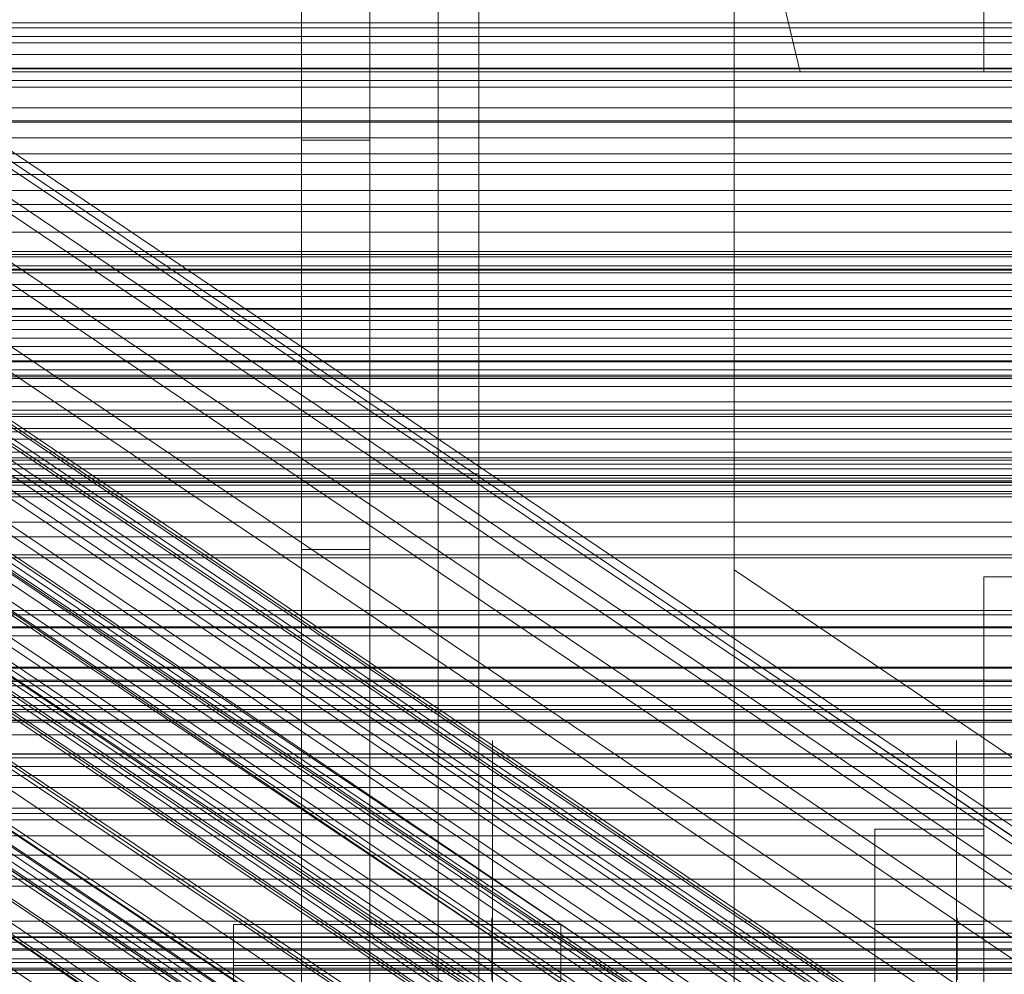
# Model space of a CAD drawing. Header units: millimetres. Extents: x -3490 to 61924, y -72580 to 6847.
# Tile 132 of 256: x -281 to -208, y -34746 to -34676. Entities that reach past the tile are written whole.
import ezdxf

# ---------------------------------------------------------------- set-up
doc = ezdxf.new("R2010")
doc.units = ezdxf.units.MM
for name, color, linetype, lineweight in [('COTAS_O', 1, 'Continuous', 0), ('COTAS_P', 1, 'Continuous', 0), ('frontal_briquetadora', 7, 'Continuous', 0), ('frontal_C01', 7, 'Continuous', 0), ('frontal_C02', 7, 'Continuous', 0), ('frontal_C03', 7, 'Continuous', 0), ('frontal_C05', 7, 'Continuous', 0), ('frontal_mezcladora', 7, 'Continuous', 0), ('frontal_secador', 7, 'Continuous', 0)]:
    doc.layers.add(name, color=color, linetype=linetype, lineweight=lineweight)
doc.dimstyles.new('R19_100', dxfattribs={"dimtxt": 250, "dimasz": 150, "dimexe": 150, "dimexo": 80, "dimgap": 100, "dimtad": 1, "dimtih": 1, "dimtoh": 1, "dimdsep": 46, "dimcen": 0.09, "dimadec": 0, "dimazin": 0, "dimtfac": 1, "dimtdec": 4, "dimtofl": 0, "dimtmove": 0, "dimatfit": 3, "dimfxl": 1, "dimtolj": 1, "dimtzin": 0, "dimarcsym": 0})

# ---------------------------------------------------------------- blocks, each defined once
blk = doc.blocks.new('DIM_R29_52')
at = {"layer": 'COTAS_P'}
for p, q in [((-1750, -34600), (-1600, -34555)), ((2600, -34600), (2450, -34555)), ((-1750, -35500), (-1750, -34600)), ((-1750, -34600), (2600, -34600)), ((-1750, -34600), (-1600, -34645)), ((2600, -34600), (2450, -34645)), ((2600, -35500), (2600, -34600))]:
    blk.add_line(p, q, dxfattribs=at)
blk.add_text('4350 P', height=250, dxfattribs=at).set_placement((425, -34500))
blk = doc.blocks.new('DIM_R29_60')
at = {"layer": 'COTAS_O'}
for p, q in [((-650, -33700), (50, -33700)), ((50, -33700), (5, -33850)), ((50, -34900), (50, -33700)), ((50, -33700), (95, -33850)), ((50, -34900), (5, -34750)), ((50, -34900), (95, -34750)), ((-650, -34900), (50, -34900))]:
    blk.add_line(p, q, dxfattribs=at)
blk.add_text('1200 O', height=250, rotation=90, dxfattribs=at).set_placement((-50, -34300))
blk = doc.blocks.new('DIM_R29_61')
at = {"layer": 'COTAS_O'}
for p, q in [((-650, -34200), (-500, -34155)), ((650, -34200), (500, -34155)), ((-650, -34900), (-650, -34200)), ((-650, -34200), (650, -34200)), ((-650, -34200), (-500, -34245)), ((650, -34200), (500, -34245)), ((650, -34900), (650, -34200))]:
    blk.add_line(p, q, dxfattribs=at)
blk.add_text('1300 O', height=250, dxfattribs=at).set_placement((0, -34100))
blk = doc.blocks.new('DIM_R29_66')
at = {"layer": 'COTAS_P'}
for p, q in [((-305, -34680), (395, -34680)), ((395, -34680), (350, -34830)), ((395, -36000), (395, -34680)), ((395, -34680), (440, -34830)), ((395, -36000), (350, -35850)), ((395, -36000), (440, -35850)), ((-305, -36000), (395, -36000))]:
    blk.add_line(p, q, dxfattribs=at)
blk.add_text('1320 P', height=250, rotation=90, dxfattribs=at).set_placement((295, -35340))

msp = doc.modelspace()

# ---------------------------------------------------------------- linework, layer by layer
at = {"layer": 'frontal_briquetadora'}
for p, q in [((-430, -33820), (-223.45, -34680)), ((-210, -34680), (-210, -33820)), ((-210, -34680), (-210, -34260)), ((-210, -34680), (-210, -34305)), ((-210, -34471), (-210, -34680)), ((-210, -34496), (-210, -34680)), ((-430, -34680), (-223.45, -34680)), ((-430, -34680), (-210, -34680)), ((-260, -34680), (-255, -34680)), ((-260, -34685), (-260, -34680)), ((-255, -34685), (-255, -34680)), ((-223.45, -34680), (-210, -34680)), ((-260, -34685), (-255, -34685)), ((-260, -34715), (-260, -34685)), ((-255, -34715), (-255, -34685)), ((-260, -34715), (-255, -34715)), ((-430, -34736), (-210, -34736)), ((-320, -34736), (-210, -34736)), ((-210, -34750), (-210, -34736))]:
    msp.add_line(p, q, dxfattribs=at)
at = {"layer": 'frontal_C01'}
for p, q in [((-250, -33373.251), (-250, -35948.844)), ((-250, -35953.656), (-250, -33378.064)), ((-228.298, -34453.88), (-228.298, -34716.493)), ((-228.298, -34722.274), (-228.298, -34459.66)), ((-332.629, -34652.472), (-148.32, -34776.807)), ((-331.181, -34652.123), (-146.872, -34776.458)), ((-330.692, -34653.213), (-146.383, -34777.548)), ((-334.938, -34654.237), (-150.629, -34778.572)), ((-355.53, -34655.937), (-141.731, -34800.166)), ((-355.017, -34655.814), (-141.218, -34800.042)), ((-354.844, -34656.2), (-141.045, -34800.428)), ((-331.197, -34655.668), (-146.887, -34780.003)), ((-356.348, -34656.563), (-142.549, -34800.791)), ((-357.415, -34657.647), (-143.617, -34801.875)), ((-355.022, -34657.07), (-141.224, -34801.298)), ((-337.95, -34657.298), (-153.641, -34781.633)), ((-355.541, -34658.364), (-141.742, -34802.592)), ((-358.659, -34659.117), (-144.861, -34803.345)), ((-332.659, -34659.321), (-148.35, -34783.655)), ((-356.363, -34659.994), (-142.565, -34804.223)), ((-146.196, -34805.099), (-359.995, -34660.871)), ((-357.434, -34661.85), (-143.635, -34806.078)), ((-341.461, -34661.445), (-157.152, -34785.78)), ((-361.332, -34662.791), (-147.533, -34807.019)), ((-358.68, -34663.804), (-144.881, -34808.033)), ((-334.981, -34663.922), (-150.672, -34788.257)), ((-362.578, -34664.745), (-148.779, -34808.973)), ((-360.017, -34665.724), (-146.218, -34809.952)), ((-363.648, -34666.6), (-149.85, -34810.829)), ((-160.922, -34790.731), (-345.231, -34666.396)), ((-361.352, -34667.478), (-147.554, -34811.707)), ((-364.471, -34668.231), (-150.672, -34812.459)), ((-362.596, -34668.948), (-148.798, -34813.176)), ((-338.003, -34669.159), (-153.694, -34793.494)), ((-364.989, -34669.525), (-151.191, -34813.754)), ((-365.168, -34670.395), (-151.369, -34814.623)), ((-363.664, -34670.032), (-149.865, -34814.26)), ((-364.995, -34670.781), (-151.196, -34815.01)), ((-364.482, -34670.657), (-150.683, -34814.886)), ((-349.002, -34671.814), (-164.693, -34796.149)), ((-341.52, -34674.675), (-157.211, -34799.009)), ((-352.519, -34677.329), (-168.21, -34801.664)), ((-345.291, -34680.092), (-160.982, -34804.427)), ((-355.541, -34682.566), (-171.232, -34806.901)), ((-349.061, -34685.044), (-164.752, -34809.378)), ((-357.863, -34687.168), (-173.554, -34811.502)), ((-352.572, -34689.191), (-168.263, -34813.525)), ((-359.326, -34690.82), (-175.016, -34815.155)), ((-355.584, -34692.251), (-171.275, -34816.586)), ((-357.893, -34694.016), (-173.584, -34818.351)), ((450, -34694.46), (-450, -34694.46)), ((-450, -34705.245), (450, -34705.245)), ((-130, -34782.805), (-228.298, -34716.493)), ((-228.298, -34716.493), (-228.298, -34979.106)), ((-228.298, -34716.493), (-228.298, -34722.274)), ((-228.298, -34984.887), (-228.298, -34722.274)), ((-228.298, -34722.274), (-130, -34788.585)), ((-311.15, -34726.722), (311.15, -34726.722)), ((-311.15, -34727.514), (311.15, -34727.514)), ((-311.15, -34727.661), (311.15, -34727.661)), ((-311.15, -34729.982), (311.15, -34729.982)), ((-311.15, -34730.267), (311.15, -34730.267)), ((-311.15, -34733.96), (311.15, -34733.96)), ((-311.15, -34734.362), (311.15, -34734.362)), ((-311.15, -34739.175), (311.15, -34739.175)), ((-311.15, -34739.667), (311.15, -34739.667)), ((-440, -34743.121), (440, -34743.121)), ((-440, -34743.401), (440, -34743.401)), ((-440, -34743.453), (440, -34743.453)), ((-440, -34744.276), (440, -34744.276)), ((-440, -34744.377), (440, -34744.377)), ((-440, -34745.685), (440, -34745.685)), ((311.15, -34745.272), (-311.15, -34745.272)), ((-440, -34745.828), (440, -34745.828)), ((-311.15, -34745.821), (311.15, -34745.821))]:
    msp.add_line(p, q, dxfattribs=at)
at = {"layer": 'frontal_C02'}
for p, q in [((-250, -32921.727), (-250, -35767.183)), ((-250, -35771.953), (-250, -32926.497)), ((-228.298, -34455.696), (-228.298, -34746.19)), ((-228.298, -34751.921), (-228.298, -34461.426)), ((-331.181, -34682.179), (-146.872, -34805.433)), ((-332.629, -34682.337), (-148.32, -34805.591)), ((-330.692, -34683.462), (-146.383, -34806.716)), ((-334.938, -34683.924), (-150.629, -34807.179)), ((-355.53, -34686.023), (-141.731, -34828.998)), ((-355.017, -34685.967), (-141.218, -34828.942)), ((-354.844, -34686.421), (-141.045, -34829.397)), ((-331.197, -34686.098), (-146.887, -34809.352)), ((-356.348, -34686.585), (-142.549, -34829.561)), ((-337.95, -34686.833), (-153.641, -34810.088)), ((-357.415, -34687.616), (-143.617, -34830.591)), ((-355.022, -34687.355), (-141.224, -34830.331)), ((-358.659, -34689.045), (-144.861, -34832.02)), ((-355.541, -34688.705), (-141.742, -34831.681)), ((-332.659, -34689.907), (-148.35, -34813.162)), ((-146.196, -34833.75), (-359.995, -34690.774)), ((-356.363, -34690.379), (-142.565, -34833.354)), ((-341.461, -34690.866), (-157.152, -34814.12)), ((-357.434, -34692.262), (-143.635, -34835.238)), ((-334.981, -34694.63), (-150.672, -34817.885)), ((-160.922, -34819.001), (-345.231, -34695.747)), ((-338.003, -34699.946), (-153.694, -34823.2))]:
    msp.add_line(p, q, dxfattribs=at)
at = {"layer": 'frontal_C03'}
for p, q in [((1250, -34676.407), (-1250, -34676.407)), ((-1250, -34676.77), (1250, -34676.77)), ((-1250, -34677.403), (1250, -34677.403)), ((-1250, -34677.867), (1250, -34677.867)), ((1250, -34678.714), (-1250, -34678.714)), ((-1250, -34679.722), (1250, -34679.722)), ((-1250, -34679.772), (1250, -34679.772)), ((-1250, -34680.619), (1250, -34680.619)), ((1250, -34682.624), (-1250, -34682.624)), ((-1250, -34683.571), (1250, -34683.571)), ((1250, -34683.681), (-1250, -34683.681)), ((-1250, -34684.838), (1250, -34684.838)), ((1250, -34685.989), (-1250, -34685.989)), ((1250, -34686.642), (-1250, -34686.642)), ((1250, -34687.523), (-1250, -34687.523)), ((-1250, -34688.686), (1250, -34688.686)), ((-1250, -34690.238), (1250, -34690.238)), ((-1500, -34691.736), (1500, -34691.736)), ((-1500, -34693.159), (1500, -34693.159)), ((-1500, -34693.384), (1500, -34693.384)), ((-1500, -34693.548), (1500, -34693.548)), ((-1500, -34694.206), (1500, -34694.206)), ((-1500, -34694.523), (1500, -34694.523)), ((-1250, -34694.718), (1250, -34694.718)), ((-1500, -34695.569), (1500, -34695.569)), ((-1500, -34696.018), (1500, -34696.018)), ((1250, -34696.45), (-1250, -34696.45)), ((1250, -34697.33), (-1250, -34697.33)), ((-1500, -34697.382), (1500, -34697.382)), ((-1500, -34697.932), (1500, -34697.932)), ((1250, -34698.211), (-1250, -34698.211)), ((1250, -34698.865), (-1250, -34698.865)), ((-1500, -34699.519), (1500, -34699.519)), ((1500, -34700.133), (-1500, -34700.133)), ((1500, -34700.719), (-1500, -34700.719)), ((1250, -34701.172), (-1250, -34701.172)), ((-1250, -34701.258), (1250, -34701.258)), ((-1500, -34701.836), (1500, -34701.836)), ((-1250, -34702.229), (1250, -34702.229)), ((-1500, -34702.471), (1500, -34702.471)), ((-1250, -34703.05), (1250, -34703.05)), ((-1500, -34704.175), (1500, -34704.175)), ((-1500, -34704.789), (1500, -34704.789)), ((1250, -34705.081), (-1250, -34705.081)), ((-1500, -34706.376), (1500, -34706.376)), ((1250, -34706.139), (-1250, -34706.139)), ((-1500, -34706.926), (1500, -34706.926)), ((-1250, -34707.858), (1250, -34707.858)), ((-1500, -34708.289), (1500, -34708.289)), ((-1500, -34708.738), (1500, -34708.738)), ((1250, -34708.446), (-1250, -34708.446)), ((1250, -34709.1), (-1250, -34709.1)), ((-1250, -34709.589), (1250, -34709.589)), ((-1500, -34709.784), (1500, -34709.784)), ((-1500, -34710.102), (1500, -34710.102)), ((1250, -34709.981), (-1250, -34709.981)), ((-1500, -34710.76), (1500, -34710.76)), ((-1500, -34710.924), (1500, -34710.924)), ((-1500, -34711.148), (1500, -34711.148)), ((-1250, -34714.07), (1250, -34714.07)), ((-1250, -34715.622), (1250, -34715.622)), ((-1250, -34719.469), (1250, -34719.469)), ((1250, -34719.787), (-1250, -34719.787)), ((1250, -34720.669), (-1250, -34720.669)), ((-1250, -34720.737), (1250, -34720.737)), ((1250, -34721.322), (-1250, -34721.322)), ((1250, -34723.63), (-1250, -34723.63)), ((-1250, -34723.689), (1250, -34723.689)), ((-1250, -34724.585), (1250, -34724.585)), ((-1250, -34724.687), (1250, -34724.687)), ((1500, -34725.842), (-1500, -34725.842)), ((-1250, -34726.441), (1250, -34726.441)), ((-1250, -34726.905), (1250, -34726.905)), ((-1250, -34727.538), (1250, -34727.538)), ((1250, -34728.596), (-1250, -34728.596)), ((1250, -34730.904), (-1250, -34730.904)), ((1250, -34731.557), (-1250, -34731.557)), ((1250, -34732.439), (-1250, -34732.439)), ((-1500, -34734.825), (1500, -34734.825)), ((1250, -34742.245), (-1250, -34742.245)), ((1250, -34743.126), (-1250, -34743.126)), ((1250, -34743.78), (-1250, -34743.78)), ((1250, -34746.087), (-1250, -34746.087))]:
    msp.add_line(p, q, dxfattribs=at)
at = {"layer": 'frontal_C05'}
for p, q in [((-210, -34717), (-185, -34717)), ((-210, -34792), (-210, -34717)), ((-246, -34729.035), (-246, -34729)), ((-246, -34729.138), (-246, -34729.035)), ((-212, -34729.035), (-212, -34729)), ((-212, -34729.138), (-212, -34729.035)), ((-246, -34729.311), (-246, -34729.138)), ((-246, -34729.551), (-246, -34729.311)), ((-246, -34729.86), (-246, -34729.551)), ((-212, -34729.311), (-212, -34729.138)), ((-212, -34729.551), (-212, -34729.311)), ((-212, -34729.86), (-212, -34729.551)), ((-246, -34730.236), (-246, -34729.86)), ((-246, -34730.678), (-246, -34730.236)), ((-212, -34730.236), (-212, -34729.86)), ((-212, -34730.678), (-212, -34730.236)), ((-246, -34731.185), (-246, -34730.678)), ((-246, -34731.756), (-246, -34731.185)), ((-212, -34731.185), (-212, -34730.678)), ((-212, -34731.756), (-212, -34731.185)), ((-246, -34732.39), (-246, -34731.756)), ((-212, -34732.39), (-212, -34731.756)), ((-246, -34733.086), (-246, -34732.39)), ((-212, -34733.086), (-212, -34732.39)), ((-246, -34733.841), (-246, -34733.086)), ((-212, -34733.841), (-212, -34733.086)), ((-246, -34734.654), (-246, -34733.841)), ((-212, -34734.654), (-212, -34733.841)), ((-246, -34735.523), (-246, -34734.654)), ((-212, -34735.523), (-212, -34734.654)), ((-246, -34736.446), (-246, -34735.523)), ((-218, -34803.5), (-218, -34735.5)), ((-218, -34735.5), (-210, -34735.5)), ((-212, -34736.446), (-212, -34735.523)), ((-210, -34803.5), (-210, -34735.5)), ((-246, -34737.421), (-246, -34736.446)), ((-212, -34737.421), (-212, -34736.446)), ((-246, -34738.446), (-246, -34737.421)), ((-212, -34738.446), (-212, -34737.421)), ((-246, -34739.519), (-246, -34738.446)), ((-212, -34739.519), (-212, -34738.446)), ((-246, -34740.636), (-246, -34739.519)), ((-212, -34740.636), (-212, -34739.519)), ((-246, -34741.795), (-246, -34740.636)), ((-212, -34741.795), (-212, -34740.636)), ((-246.05, -34742), (-246.05, -34742.021)), ((-246.05, -34742.021), (-246.05, -34742.084)), ((-246, -34742.994), (-246, -34741.795)), ((-246, -34742), (-246, -34742.019)), ((-246, -34742.074), (-246, -34742.019)), ((-246, -34742.166), (-246, -34742.074)), ((-212, -34742.994), (-212, -34741.795)), ((-212, -34742), (-212, -34742.019)), ((-212, -34742.019), (-212, -34742.074)), ((-212, -34742.074), (-212, -34742.166)), ((-211.95, -34742), (-211.95, -34742.021)), ((-211.95, -34742.021), (-211.95, -34742.084)), ((-241, -34742.5), (-265, -34742.5)), ((-265, -34742.5), (-265, -34802.5)), ((-246.05, -34742.084), (-246.05, -34742.19)), ((-246.05, -34742.19), (-246.05, -34742.337)), ((-246.05, -34742.337), (-246.05, -34742.526)), ((-246.05, -34742.526), (-246.05, -34742.755)), ((-246.05, -34742.755), (-246.05, -34743.025)), ((-246, -34742.295), (-246, -34742.166)), ((-246, -34742.461), (-246, -34742.295)), ((-246, -34742.662), (-246, -34742.461)), ((-246, -34742.899), (-246, -34742.662)), ((-241, -34742.5), (-241, -34802.5)), ((-218, -34810.5), (-218, -34742.5)), ((-218, -34742.5), (-210, -34742.5)), ((-212, -34742.166), (-212, -34742.295)), ((-212, -34742.295), (-212, -34742.461)), ((-212, -34742.461), (-212, -34742.662)), ((-212, -34742.662), (-212, -34742.899)), ((-211.95, -34742.084), (-211.95, -34742.19)), ((-211.95, -34742.19), (-211.95, -34742.337)), ((-211.95, -34742.337), (-211.95, -34742.526)), ((-211.95, -34742.526), (-211.95, -34742.755)), ((-211.95, -34742.755), (-211.95, -34743.025)), ((-210, -34810.5), (-210, -34742.5)), ((-246.05, -34743.025), (-246.05, -34743.335)), ((-246.05, -34743.335), (-246.05, -34743.684)), ((-246, -34743.171), (-246, -34742.899)), ((-246, -34744.23), (-246, -34742.994)), ((-246, -34743.477), (-246, -34743.171)), ((-246, -34743.817), (-246, -34743.477)), ((-212, -34742.899), (-212, -34743.171)), ((-212, -34744.23), (-212, -34742.994)), ((-212, -34743.171), (-212, -34743.477)), ((-212, -34743.477), (-212, -34743.817)), ((-211.95, -34743.025), (-211.95, -34743.335)), ((-211.95, -34743.335), (-211.95, -34743.684)), ((-246.05, -34743.684), (-246.05, -34744.07)), ((-246.05, -34744.07), (-246.05, -34744.494)), ((-246, -34744.19), (-246, -34743.817)), ((-246, -34744.596), (-246, -34744.19)), ((-246, -34745.5), (-246, -34744.23)), ((-212, -34743.817), (-212, -34744.19)), ((-212, -34744.19), (-212, -34744.596)), ((-212, -34745.5), (-212, -34744.23)), ((-211.95, -34743.684), (-211.95, -34744.07)), ((-211.95, -34744.07), (-211.95, -34744.494)), ((-246.05, -34744.494), (-246.05, -34744.954)), ((-246.05, -34744.954), (-246.05, -34745.449)), ((-246, -34745.033), (-246, -34744.596)), ((-212, -34744.596), (-212, -34745.033)), ((-211.95, -34744.494), (-211.95, -34744.954)), ((-211.95, -34744.954), (-211.95, -34745.449)), ((-241, -34745.5), (-265, -34745.5)), ((-265, -34745.5), (-265, -34795.5)), ((-246.05, -34745.449), (-246.05, -34745.977)), ((-246, -34745.5), (-246, -34745.033)), ((-246, -34779.5), (-246, -34745.5)), ((-246, -34746.031), (-246, -34745.5)), ((-246, -34745.5), (-212, -34745.5)), ((-241, -34745.5), (-241, -34795.5)), ((-212, -34745.5), (-212, -34745.033)), ((-212, -34779.5), (-212, -34745.5)), ((-212, -34746.031), (-212, -34745.5)), ((-211.95, -34745.449), (-211.95, -34745.977)), ((-246.05, -34745.977), (-246.05, -34746.538)), ((-246, -34746.594), (-246, -34746.031)), ((-212, -34746.594), (-212, -34746.031)), ((-211.95, -34745.977), (-211.95, -34746.538))]:
    msp.add_line(p, q, dxfattribs=at)
at = {"layer": 'frontal_mezcladora'}
for p, q in [((-260, -34820), (-260, -34600)), ((-255, -34654.654), (-255, -34709.466)), ((-247, -34654.654), (-247, -34709.466)), ((-420, -34681.107), (240, -34681.107)), ((-255, -34709.466), (-255, -34746.089)), ((-255, -34709.466), (-247, -34709.466)), ((-247, -34709.466), (-247, -34746.089)), ((-625, -34710), (625, -34710)), ((-625, -34710), (-150, -34710)), ((-420, -34715.398), (240, -34715.398)), ((-625, -34725), (625, -34725)), ((-625, -34730), (625, -34730)), ((-625, -34730), (-150, -34730)), ((-420, -34737.414), (240, -34737.414)), ((-420, -34745), (240, -34745)), ((-400, -34745), (220, -34745)), ((-255, -34746.089), (-255, -34758.95)), ((-255, -34746.089), (-247, -34746.089)), ((-247, -34746.089), (-247, -34758.95))]:
    msp.add_line(p, q, dxfattribs=at)
at = {"layer": 'frontal_secador'}
for p, q in [((1250, -34689.715), (-1250, -34689.715)), ((1250, -34702.349), (-1250, -34702.349)), ((1250, -34710.291), (-1250, -34710.291)), ((1250, -34713), (-1250, -34713))]:
    msp.add_line(p, q, dxfattribs=at)

# ---------------------------------------------------------------- dimensions: what is measured, and where the dimension line sits
at = {"layer": 'COTAS_O'}
for p2, distance, picture, middle in [((-650, -33700), -700, 'DIM_R29_60', (50, -34300)), ((650, -34900), 700, 'DIM_R29_61', (0, -34200))]:
    dim = msp.add_aligned_dim(p1=(-650, -34900), p2=p2, distance=distance, text='<> O', dimstyle='R19_100', dxfattribs=at)
    dim.commit()
    dim.dimension.update_dxf_attribs({"geometry": picture, "text_midpoint": middle})
at = {"layer": 'COTAS_P'}
for p1, p2, distance, picture, middle in [((-1750, -35500), (2600, -35500), 900, 'DIM_R29_52', (425, -34600)), ((-305, -36000), (-305, -34680), -700, 'DIM_R29_66', (395, -35340))]:
    dim = msp.add_aligned_dim(p1=p1, p2=p2, distance=distance, text='<> P', dimstyle='R19_100', dxfattribs=at)
    dim.commit()
    dim.dimension.update_dxf_attribs({"geometry": picture, "text_midpoint": middle})

doc.saveas('drawing.dxf')
